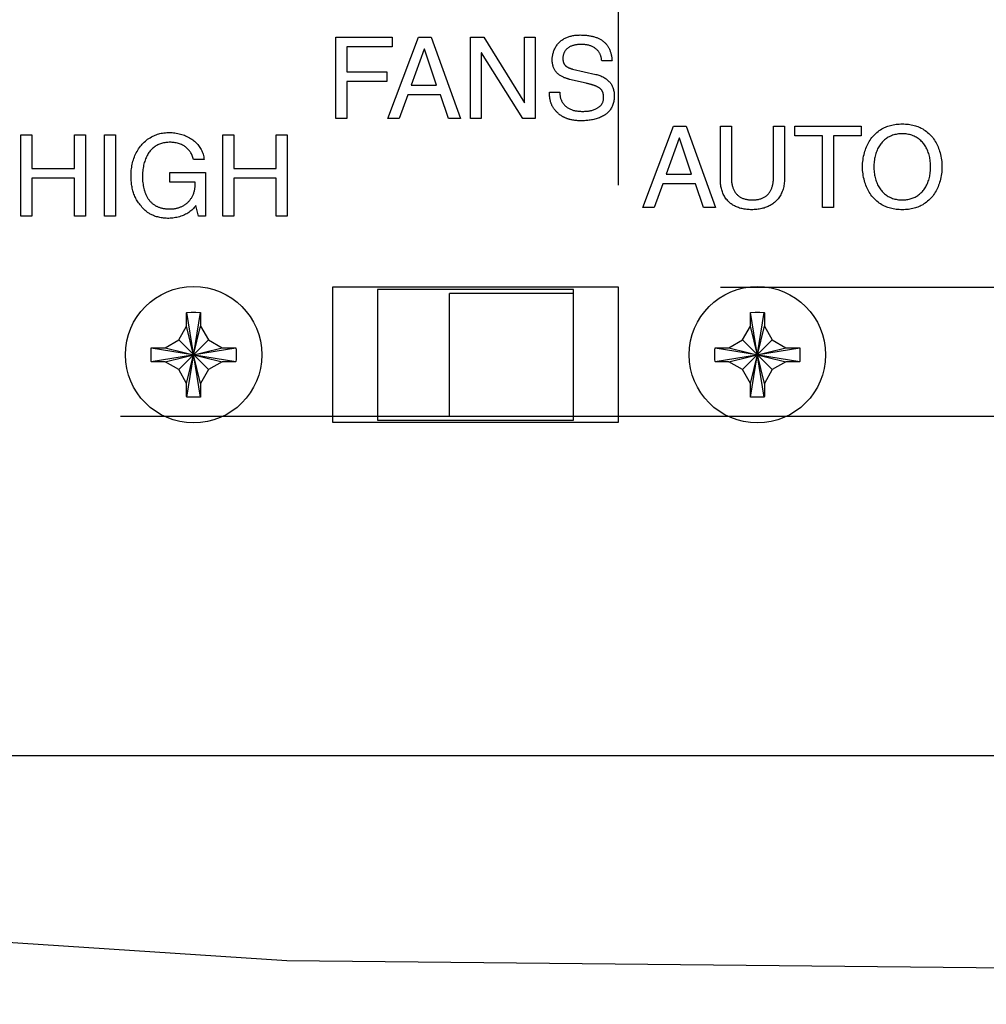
# Model space of a CAD drawing. Header units: inches. Extents: x 0 to 34, y 0 to 22.
# Tile 44 of 72: x 26.76 to 27.351, y 6.893 to 7.495. Entities that reach past the tile are written whole.
import ezdxf

# ---------------------------------------------------------------- set-up
doc = ezdxf.new("R2010")
doc.units = ezdxf.units.IN
doc.header["$LTSCALE"] = 1.87
doc.header["$MEASUREMENT"] = 0
doc.layers.get('0').update_dxf_attribs({"linetype": 'CONTINUOUS'})
doc.layers.add('03___PRT_ALL_CURVES', color=7, linetype='CONTINUOUS')
doc.layers.add('DIMENSIONS', color=7, linetype='CONTINUOUS')
doc.styles.get("Standard").update_dxf_attribs({"font": 'txt', "width": 0.8})
doc.dimstyles.new('DIMSTYLE_4', dxfattribs={"dimtxt": 0.125, "dimasz": 0.18, "dimexe": 0.18, "dimexo": 0.0625, "dimgap": 0.09, "dimtad": 0, "dimtih": 1, "dimtoh": 1, "dimlfac": 2, "dimzin": 4, "dimdsep": 46, "dimtxsty": 'STANDARD', "dimblk": '_FILLED', "dimblk1": '_FILLED', "dimblk2": '_FILLED', "dimcen": 0.09, "dimadec": 0, "dimazin": 0, "dimtp": 0.01, "dimtm": 0.01, "dimtfac": 1, "dimtofl": 0, "dimtmove": 0, "dimatfit": 3, "dimldrblk": '_FILLED', "dimfxl": 1, "dimtolj": 1, "dimtzin": 4, "dimarcsym": 0})

# ---------------------------------------------------------------- blocks, each defined once
blk = doc.blocks.new('_FILLED')
at = {"color": 0, "linetype": 'BYBLOCK'}
blk.add_solid([(0, 0), (-1, 0.1736), (-1, -0.1736)], dxfattribs=at)
blk = doc.blocks.new('*D29')
at = {"layer": 'DIMENSIONS', "color": 2, "linetype": 'CONTINUOUS'}
for p, q in [((31.30108, 7.80504), (31.30108, 8.16504)), ((29.06358, 7.80504), (31.42608, 7.80504)), ((26.82155, 7.25268), (29.67608, 7.25268)), ((29.92608, 7.25268), (30.42608, 7.25268)), ((30.67608, 7.25268), (31.42608, 7.25268)), ((31.30108, 7.25268), (31.30108, 6.89268))]:
    blk.add_line(p, q, dxfattribs=at)
at = {"layer": 'DIMENSIONS', "color": 2, "linetype": 'CONTINUOUS', "xscale": 0.18, "yscale": 0.18, "zscale": 0.18}
for p, rotation in [((31.30108, 7.80504), 270), ((31.30108, 7.25268), 90)]:
    blk.add_blockref('_FILLED', p, dxfattribs=dict(at, rotation=rotation))
at = {"layer": 'DIMENSIONS', "color": 2, "linetype": 'CONTINUOUS', "width": 0.8}
for s, p in [('1.10', (31.00108, 7.59213)), ('[', (31.00108, 7.40463)), (']', (31.50108, 7.40463)), ('28.1', (31.10108, 7.40463))]:
    blk.add_text(s, height=0.125, dxfattribs=at).set_placement(p)
blk = doc.blocks.new('*D33')
at = {"layer": 'DIMENSIONS', "color": 2, "linetype": 'CONTINUOUS'}
for p, q in [((27.12623, 7.39393), (27.12623, 9.43004)), ((29.05108, 7.81181), (29.05108, 9.43004)), ((27.12623, 9.30504), (26.76623, 9.30504)), ((29.05108, 9.30504), (29.41108, 9.30504))]:
    blk.add_line(p, q, dxfattribs=at)
at = {"layer": 'DIMENSIONS', "color": 2, "linetype": 'CONTINUOUS', "xscale": 0.18, "yscale": 0.18, "zscale": 0.18}
blk.add_blockref('_FILLED', (27.12623, 9.30504), dxfattribs=at)
at = {"layer": 'DIMENSIONS', "color": 2, "linetype": 'CONTINUOUS', "xscale": 0.18, "yscale": 0.18, "zscale": 0.18, "rotation": 180}
blk.add_blockref('_FILLED', (29.05108, 9.30504), dxfattribs=at)
at = {"layer": 'DIMENSIONS', "color": 2, "linetype": 'CONTINUOUS', "width": 0.8}
for s, p in [('[', (28.02559, 9.24254)), (']', (28.52559, 9.24254)), ('3.85', (27.50059, 9.24254)), ('97.8', (28.12559, 9.24254))]:
    blk.add_text(s, height=0.125, dxfattribs=at).set_placement(p)
blk = doc.blocks.new('*D34')
at = {"layer": 'DIMENSIONS', "color": 2, "linetype": 'CONTINUOUS'}
for p, q in [((29.80108, 7.80504), (29.80108, 8.16504)), ((29.06358, 7.80504), (29.92608, 7.80504)), ((27.18873, 7.33143), (29.92608, 7.33143)), ((29.80108, 7.33143), (29.80108, 6.97143))]:
    blk.add_line(p, q, dxfattribs=at)
at = {"layer": 'DIMENSIONS', "color": 2, "linetype": 'CONTINUOUS', "xscale": 0.18, "yscale": 0.18, "zscale": 0.18}
for p, rotation in [((29.80108, 7.80504), 270), ((29.80108, 7.33143), 90)]:
    blk.add_blockref('_FILLED', p, dxfattribs=dict(at, rotation=rotation))
at = {"layer": 'DIMENSIONS', "color": 2, "linetype": 'CONTINUOUS', "width": 0.8}
for s, p in [('.95', (29.50108, 7.61775)), ('[', (29.50108, 7.43025)), (']', (30.00108, 7.43025)), ('24.1', (29.60108, 7.43025))]:
    blk.add_text(s, height=0.125, dxfattribs=at).set_placement(p)

msp = doc.modelspace()

# ---------------------------------------------------------------- linework, layer by layer
at = {"color": 3, "linetype": 'CONTINUOUS'}
for p, q in [((26.95123, 7.33143), (26.95123, 7.24893)), ((27.12623, 7.33143), (26.95123, 7.33143)), ((27.12623, 7.24893), (27.12623, 7.33143)), ((26.95123, 7.24893), (27.12623, 7.24893)), ((28.43506, 7.04468), (25.96173, 7.04468))]:
    msp.add_line(p, q, dxfattribs=at)
at = {"color": 7, "linetype": 'CONTINUOUS'}
for p, q in [((26.97873, 7.33018), (26.97873, 7.25018)), ((27.09873, 7.33018), (26.97873, 7.33018)), ((27.02273, 7.25268), (27.02273, 7.32768)), ((27.09873, 7.32768), (27.02273, 7.32768)), ((27.09873, 7.25018), (27.09873, 7.33018)), ((26.86198, 7.31584), (26.862, 7.3161)), ((26.86198, 7.30768), (26.86198, 7.31584)), ((26.862, 7.26427), (26.87047, 7.3161)), ((26.87047, 7.26427), (26.862, 7.3161)), ((26.87047, 7.3161), (26.87048, 7.31584)), ((26.87048, 7.31584), (26.87048, 7.30768)), ((27.20698, 7.31584), (27.207, 7.3161)), ((27.20698, 7.30768), (27.20698, 7.31584)), ((27.207, 7.26427), (27.21547, 7.3161)), ((27.21547, 7.26427), (27.207, 7.3161)), ((27.21547, 7.3161), (27.21548, 7.31584)), ((27.21548, 7.31584), (27.21548, 7.30768)), ((26.85713, 7.29928), (26.86198, 7.30768)), ((26.87048, 7.27268), (26.86198, 7.30768)), ((26.86198, 7.27268), (26.87048, 7.30768)), ((26.87048, 7.30768), (26.87533, 7.29928)), ((27.20213, 7.29928), (27.20698, 7.30768)), ((27.20698, 7.27268), (27.21548, 7.30768)), ((27.21548, 7.27268), (27.20698, 7.30768)), ((27.21548, 7.30768), (27.22033, 7.29928)), ((26.84873, 7.29443), (26.85713, 7.29928)), ((26.85713, 7.29928), (26.87533, 7.28109)), ((26.85713, 7.28109), (26.87533, 7.29928)), ((26.87533, 7.29928), (26.88373, 7.29443)), ((27.19373, 7.29443), (27.20213, 7.29928)), ((27.20213, 7.29928), (27.22033, 7.28109)), ((27.20213, 7.28109), (27.22033, 7.29928)), ((27.22033, 7.29928), (27.22873, 7.29443)), ((26.84032, 7.29442), (26.84058, 7.29443)), ((26.84032, 7.29442), (26.89215, 7.28595)), ((26.84032, 7.28595), (26.89215, 7.29442)), ((26.84058, 7.29443), (26.84873, 7.29443)), ((26.84873, 7.29443), (26.88373, 7.28593)), ((26.84873, 7.28593), (26.88373, 7.29443)), ((26.88373, 7.29443), (26.89188, 7.29443)), ((26.89188, 7.29443), (26.89215, 7.29442)), ((27.18532, 7.29442), (27.18558, 7.29443)), ((27.18532, 7.28595), (27.23715, 7.29442)), ((27.18532, 7.29442), (27.23715, 7.28595)), ((27.18558, 7.29443), (27.19373, 7.29443)), ((27.19373, 7.29443), (27.22873, 7.28593)), ((27.19373, 7.28593), (27.22873, 7.29443)), ((27.22873, 7.29443), (27.23688, 7.29443)), ((27.23688, 7.29443), (27.23715, 7.29442)), ((26.84058, 7.28593), (26.84032, 7.28595)), ((26.84873, 7.28593), (26.84058, 7.28593)), ((26.85713, 7.28109), (26.84873, 7.28593)), ((26.88373, 7.28593), (26.87533, 7.28109)), ((26.89188, 7.28593), (26.88373, 7.28593)), ((26.89215, 7.28595), (26.89188, 7.28593)), ((27.18558, 7.28593), (27.18532, 7.28595)), ((27.19373, 7.28593), (27.18558, 7.28593)), ((27.20213, 7.28109), (27.19373, 7.28593)), ((27.22873, 7.28593), (27.22033, 7.28109)), ((27.23688, 7.28593), (27.22873, 7.28593)), ((27.23715, 7.28595), (27.23688, 7.28593)), ((26.86198, 7.27268), (26.85713, 7.28109)), ((26.87533, 7.28109), (26.87048, 7.27268)), ((27.20698, 7.27268), (27.20213, 7.28109)), ((27.22033, 7.28109), (27.21548, 7.27268)), ((26.86198, 7.26453), (26.86198, 7.27268)), ((26.87048, 7.27268), (26.87048, 7.26453)), ((27.20698, 7.26453), (27.20698, 7.27268)), ((27.21548, 7.27268), (27.21548, 7.26453)), ((26.862, 7.26427), (26.86198, 7.26453)), ((26.87048, 7.26453), (26.87047, 7.26427)), ((27.207, 7.26427), (27.20698, 7.26453)), ((27.21548, 7.26453), (27.21547, 7.26427)), ((26.97873, 7.25018), (27.09873, 7.25018)), ((27.02273, 7.25268), (27.09873, 7.25268)), ((26.35383, 6.95685), (26.92324, 6.91959)), ((26.92324, 6.91959), (27.46058, 6.91389))]:
    msp.add_line(p, q, dxfattribs=at)
for points in [[(26.862, 7.3161), (26.86482, 7.31618), (26.86765, 7.31618), (26.87047, 7.3161)], [(27.207, 7.3161), (27.20982, 7.31618), (27.21265, 7.31618), (27.21547, 7.3161)], [(26.84023, 7.29018), (26.84024, 7.2916), (26.84027, 7.29302), (26.84032, 7.29442)], [(26.89215, 7.29442), (26.89219, 7.29302), (26.89222, 7.2916), (26.89223, 7.29018)], [(27.18523, 7.29018), (27.18524, 7.2916), (27.18527, 7.29302), (27.18532, 7.29442)], [(27.23715, 7.29442), (27.23719, 7.29302), (27.23722, 7.2916), (27.23723, 7.29018)], [(26.84032, 7.28595), (26.84027, 7.28735), (26.84024, 7.28877), (26.84023, 7.29018)], [(26.89223, 7.29018), (26.89222, 7.28877), (26.89219, 7.28735), (26.89215, 7.28595)], [(27.18532, 7.28595), (27.18527, 7.28735), (27.18524, 7.28877), (27.18523, 7.29018)], [(27.23723, 7.29018), (27.23722, 7.28877), (27.23719, 7.28735), (27.23715, 7.28595)], [(26.87047, 7.26427), (26.86765, 7.26419), (26.86482, 7.26419), (26.862, 7.26427)], [(27.21547, 7.26427), (27.21265, 7.26419), (27.20982, 7.26419), (27.207, 7.26427)]]:
    msp.add_lwpolyline(points, dxfattribs=at)
for centre in [(26.86623, 7.29018), (27.21123, 7.29018)]:
    msp.add_circle(centre, 0.04175, dxfattribs=at)
at = {"layer": '03___PRT_ALL_CURVES', "color": 40, "linetype": 'CONTINUOUS'}
for p, q in [((26.95325, 7.43467), (26.95325, 7.48453)), ((26.95325, 7.48453), (26.98776, 7.48453)), ((26.98513, 7.43467), (27.00387, 7.48453)), ((26.98776, 7.48453), (26.98776, 7.47855)), ((27.00387, 7.48453), (27.01151, 7.48453)), ((27.01151, 7.48453), (27.02957, 7.43467)), ((27.03574, 7.43467), (27.03574, 7.48453)), ((27.03574, 7.48453), (27.04373, 7.48453)), ((27.04373, 7.48453), (27.06866, 7.44425)), ((27.06881, 7.44425), (27.06881, 7.48453)), ((27.06881, 7.48453), (27.07533, 7.48453)), ((27.07533, 7.48453), (27.07533, 7.43467)), ((26.95999, 7.47855), (26.95999, 7.46328)), ((26.98776, 7.47855), (26.95999, 7.47855)), ((27.00734, 7.4771), (26.99936, 7.45515)), ((27.00749, 7.4771), (27.00734, 7.4771)), ((27.01484, 7.45515), (27.00749, 7.4771)), ((27.04228, 7.47494), (27.04228, 7.43467)), ((27.04241, 7.47494), (27.04228, 7.47494)), ((27.06776, 7.43467), (27.04241, 7.47494)), ((27.12227, 7.46994), (27.11595, 7.46994)), ((26.95999, 7.46328), (26.98443, 7.46328)), ((26.98443, 7.46328), (26.98443, 7.4573)), ((27.09811, 7.46501), (27.11234, 7.46175)), ((26.95999, 7.4573), (26.95999, 7.43467)), ((26.98443, 7.4573), (26.95999, 7.4573)), ((26.99936, 7.45515), (27.01484, 7.45515)), ((27.10651, 7.45633), (27.09631, 7.45869)), ((26.99728, 7.44918), (26.99207, 7.43467)), ((27.01728, 7.44918), (26.99728, 7.44918)), ((27.02221, 7.43467), (27.01728, 7.44918)), ((27.08401, 7.45077), (27.09033, 7.45077)), ((27.06866, 7.44425), (27.06881, 7.44425)), ((26.95999, 7.43467), (26.95325, 7.43467)), ((26.99207, 7.43467), (26.98513, 7.43467)), ((27.02957, 7.43467), (27.02221, 7.43467)), ((27.04228, 7.43467), (27.03574, 7.43467)), ((27.07533, 7.43467), (27.06776, 7.43467)), ((27.14121, 7.38024), (27.15996, 7.4301)), ((27.15996, 7.4301), (27.16759, 7.4301)), ((27.16759, 7.4301), (27.18565, 7.38024)), ((27.18857, 7.39683), (27.18857, 7.4301)), ((27.18857, 7.4301), (27.1953, 7.4301)), ((27.1953, 7.4301), (27.1953, 7.39871)), ((27.22107, 7.39857), (27.22107, 7.4301)), ((27.22107, 7.4301), (27.2278, 7.4301)), ((27.2278, 7.4301), (27.2278, 7.39774)), ((27.23419, 7.42412), (27.23419, 7.4301)), ((27.23419, 7.4301), (27.27468, 7.4301)), ((27.27468, 7.4301), (27.27468, 7.42412)), ((26.76056, 7.37497), (26.76056, 7.42483)), ((26.76056, 7.42483), (26.7673, 7.42483)), ((26.7673, 7.42483), (26.7673, 7.40421)), ((26.79334, 7.40421), (26.79334, 7.42483)), ((26.79334, 7.42483), (26.80007, 7.42483)), ((26.80007, 7.42483), (26.80007, 7.37497)), ((26.81167, 7.37497), (26.81167, 7.42483)), ((26.81167, 7.42483), (26.81841, 7.42483)), ((26.81841, 7.42483), (26.81841, 7.37497)), ((26.88403, 7.37497), (26.88403, 7.42483)), ((26.88403, 7.42483), (26.89077, 7.42483)), ((26.89077, 7.42483), (26.89077, 7.40421)), ((26.91681, 7.40421), (26.91681, 7.42483)), ((26.91681, 7.42483), (26.92355, 7.42483)), ((26.92355, 7.42483), (26.92355, 7.37497)), ((27.25106, 7.42412), (27.23419, 7.42412)), ((27.25106, 7.38024), (27.25106, 7.42412)), ((27.2578, 7.42412), (27.2578, 7.38024)), ((27.27468, 7.42412), (27.2578, 7.42412)), ((27.16343, 7.42267), (27.15544, 7.40072)), ((27.16357, 7.42267), (27.16343, 7.42267)), ((27.17093, 7.40072), (27.16357, 7.42267)), ((26.87271, 7.40969), (26.86619, 7.40969)), ((26.7673, 7.40421), (26.79334, 7.40421)), ((26.85167, 7.39587), (26.85167, 7.40164)), ((26.85167, 7.40164), (26.87355, 7.40164)), ((26.87355, 7.40164), (26.87355, 7.37497)), ((26.89077, 7.40421), (26.91681, 7.40421)), ((27.15544, 7.40072), (27.17093, 7.40072)), ((26.7673, 7.39823), (26.7673, 7.37497)), ((26.79334, 7.39823), (26.7673, 7.39823)), ((26.79334, 7.37497), (26.79334, 7.39823)), ((26.86723, 7.39587), (26.85167, 7.39587)), ((26.89077, 7.39823), (26.89077, 7.37497)), ((26.91681, 7.39823), (26.89077, 7.39823)), ((26.91681, 7.37497), (26.91681, 7.39823)), ((27.15336, 7.39475), (27.14815, 7.38024)), ((27.17336, 7.39475), (27.15336, 7.39475)), ((27.17829, 7.38024), (27.17336, 7.39475)), ((26.86917, 7.37497), (26.86757, 7.38143)), ((26.7673, 7.37497), (26.76056, 7.37497)), ((26.80007, 7.37497), (26.79334, 7.37497)), ((26.81841, 7.37497), (26.81167, 7.37497)), ((26.87355, 7.37497), (26.86917, 7.37497)), ((26.89077, 7.37497), (26.88403, 7.37497)), ((26.92355, 7.37497), (26.91681, 7.37497)), ((27.14815, 7.38024), (27.14121, 7.38024)), ((27.18565, 7.38024), (27.17829, 7.38024)), ((27.2578, 7.38024), (27.25106, 7.38024))]:
    msp.add_line(p, q, dxfattribs=at)
for points in [[(27.09631, 7.45869), (27.09602, 7.45876), (27.09572, 7.45884), (27.09541, 7.45892), (27.09508, 7.45901), (27.09474, 7.45912), (27.09438, 7.45923), (27.09395, 7.45938), (27.0935, 7.45955), (27.09304, 7.45973), (27.09257, 7.45994), (27.0921, 7.46016), (27.09171, 7.46036), (27.09131, 7.46057), (27.09092, 7.4608), (27.09053, 7.46105), (27.09014, 7.46131), (27.08977, 7.46159), (27.08946, 7.46183), (27.08916, 7.46209), (27.08887, 7.46235), (27.08859, 7.46263), (27.08831, 7.46293), (27.08804, 7.46324), (27.08779, 7.46356), (27.08754, 7.46391), (27.08731, 7.46427), (27.08709, 7.46464), (27.08688, 7.46504), (27.08669, 7.46546), (27.08651, 7.46589), (27.08635, 7.46634), (27.0862, 7.46681), (27.08607, 7.46729), (27.08596, 7.46778), (27.08586, 7.46829), (27.08579, 7.46881), (27.08573, 7.46934), (27.08569, 7.46988), (27.08568, 7.47043), (27.08568, 7.47095), (27.0857, 7.47147), (27.08574, 7.472), (27.0858, 7.47253), (27.08588, 7.47307), (27.08597, 7.4736), (27.08609, 7.47414), (27.08622, 7.47467), (27.08637, 7.4752), (27.08654, 7.47573), (27.08674, 7.47625), (27.08695, 7.47677), (27.08718, 7.47729), (27.08742, 7.47779), (27.08769, 7.47829), (27.08798, 7.47878), (27.08829, 7.47926), (27.08862, 7.47973), (27.08897, 7.48018), (27.08933, 7.48063), (27.08972, 7.48105), (27.09008, 7.48142), (27.09045, 7.48177), (27.09084, 7.48211), (27.09124, 7.48243), (27.09166, 7.48275), (27.0921, 7.48305), (27.09255, 7.48333), (27.09302, 7.48361), (27.0935, 7.48387), (27.094, 7.48411), (27.09452, 7.48434), (27.09505, 7.48456), (27.09556, 7.48474), (27.09609, 7.48491), (27.09662, 7.48507), (27.09718, 7.48521), (27.09774, 7.48534), (27.09833, 7.48546), (27.09892, 7.48556), (27.09954, 7.48565), (27.10016, 7.48572), (27.10081, 7.48577), (27.10147, 7.48581), (27.10214, 7.48584), (27.10283, 7.48585)], [(27.10283, 7.48585), (27.10352, 7.48584), (27.10419, 7.48582), (27.10485, 7.4858), (27.10549, 7.48576), (27.10611, 7.48571), (27.10672, 7.48565), (27.10731, 7.48559), (27.10789, 7.48551), (27.10845, 7.48542), (27.109, 7.48533), (27.10953, 7.48522), (27.11005, 7.48511), (27.11055, 7.48499), (27.11104, 7.48486), (27.11152, 7.48472), (27.11201, 7.48456), (27.11249, 7.4844), (27.11295, 7.48422), (27.1134, 7.48404), (27.11384, 7.48385), (27.11426, 7.48365), (27.11466, 7.48345), (27.11505, 7.48324), (27.11543, 7.48302), (27.1158, 7.48279), (27.11615, 7.48256), (27.11648, 7.48232), (27.11681, 7.48208), (27.11712, 7.48183), (27.11747, 7.48153), (27.1178, 7.48123), (27.11812, 7.48092), (27.11842, 7.4806), (27.11871, 7.48028), (27.11898, 7.47995), (27.11924, 7.47962), (27.11948, 7.47929), (27.11971, 7.47895), (27.11993, 7.4786), (27.12014, 7.47826), (27.12033, 7.47791), (27.12054, 7.47749), (27.12074, 7.47707), (27.12092, 7.47665), (27.12109, 7.47622), (27.12124, 7.4758), (27.12138, 7.47537), (27.12151, 7.47495), (27.12162, 7.47453), (27.12173, 7.47412), (27.12182, 7.4737), (27.12192, 7.47319), (27.122, 7.47269), (27.12207, 7.4722), (27.12213, 7.47172), (27.12218, 7.47125), (27.12222, 7.4708), (27.12225, 7.47036), (27.12227, 7.46994)], [(27.11595, 7.46994), (27.11592, 7.47038), (27.11588, 7.47081), (27.11583, 7.47123), (27.11576, 7.47163), (27.11568, 7.47202), (27.11559, 7.47241), (27.11549, 7.47278), (27.11537, 7.47314), (27.11524, 7.47349), (27.11511, 7.47383), (27.11496, 7.47415), (27.1148, 7.47447), (27.11463, 7.47478), (27.11442, 7.47513), (27.1142, 7.47547), (27.11397, 7.47579), (27.11372, 7.4761), (27.11347, 7.4764), (27.1132, 7.47668), (27.11293, 7.47695), (27.11264, 7.47721), (27.11235, 7.47745), (27.11206, 7.47768), (27.11175, 7.4779), (27.11137, 7.47815), (27.11098, 7.47839), (27.11059, 7.47861), (27.11018, 7.47881), (27.10977, 7.47899), (27.10934, 7.47916), (27.10891, 7.47931), (27.10847, 7.47945), (27.10802, 7.47957), (27.10756, 7.47968), (27.10709, 7.47977), (27.10662, 7.47986), (27.10614, 7.47992), (27.10564, 7.47998), (27.10514, 7.48002), (27.10464, 7.48005), (27.10412, 7.48007), (27.1036, 7.48008), (27.10319, 7.48008), (27.10279, 7.48007), (27.10238, 7.48006), (27.10197, 7.48004), (27.10156, 7.48001), (27.10114, 7.47997), (27.10073, 7.47992), (27.10031, 7.47986), (27.0999, 7.47979), (27.09949, 7.4797), (27.09908, 7.47961), (27.09867, 7.4795), (27.09826, 7.47938), (27.09786, 7.47924), (27.09746, 7.47909), (27.09707, 7.47893), (27.09669, 7.47874), (27.09631, 7.47855), (27.09603, 7.47838), (27.09576, 7.47821), (27.09549, 7.47803), (27.09522, 7.47784), (27.09497, 7.47764), (27.09472, 7.47743), (27.09448, 7.4772), (27.09424, 7.47696), (27.09402, 7.47671), (27.09381, 7.47645), (27.0936, 7.47618), (27.09341, 7.47589), (27.09326, 7.47563), (27.09311, 7.47537), (27.09297, 7.47509), (27.09285, 7.4748), (27.09273, 7.47451), (27.09262, 7.4742), (27.09253, 7.47388), (27.09244, 7.47355), (27.09237, 7.47321), (27.09231, 7.47286), (27.09226, 7.47249), (27.09223, 7.47212), (27.09221, 7.47173), (27.0922, 7.47133)], [(27.0922, 7.47133), (27.0922, 7.47112), (27.09221, 7.47092), (27.09222, 7.47072), (27.09224, 7.47052), (27.09226, 7.47033), (27.09229, 7.47014), (27.09232, 7.46996), (27.09235, 7.46978), (27.09239, 7.46961), (27.09244, 7.46944), (27.09248, 7.46927), (27.09254, 7.46911), (27.09259, 7.46896), (27.09265, 7.4688), (27.09272, 7.46865), (27.09278, 7.46851), (27.09285, 7.46837), (27.09293, 7.46823), (27.093, 7.4681), (27.09309, 7.46796), (27.09317, 7.46784), (27.09326, 7.46771), (27.09335, 7.46759), (27.09344, 7.46748), (27.09354, 7.46736), (27.09364, 7.46725), (27.09374, 7.46715), (27.09384, 7.46704), (27.09395, 7.46694), (27.09406, 7.46684), (27.09421, 7.46672), (27.09436, 7.4666), (27.09452, 7.46649), (27.09467, 7.46638), (27.09484, 7.46628), (27.095, 7.46618), (27.09517, 7.46608), (27.09534, 7.46599), (27.09551, 7.4659), (27.09569, 7.46582), (27.09587, 7.46574), (27.09605, 7.46566), (27.09623, 7.46559), (27.09641, 7.46552), (27.0966, 7.46545), (27.09678, 7.46539), (27.09697, 7.46533), (27.09716, 7.46527), (27.09735, 7.46521), (27.09754, 7.46516), (27.09773, 7.46511), (27.09792, 7.46506), (27.09811, 7.46501)], [(27.11234, 7.46175), (27.11298, 7.46159), (27.11361, 7.46141), (27.11423, 7.46121), (27.11483, 7.461), (27.11542, 7.46077), (27.116, 7.46053), (27.11656, 7.46026), (27.11711, 7.45998), (27.11764, 7.45968), (27.11815, 7.45936), (27.11864, 7.45902), (27.11912, 7.45866), (27.11957, 7.45829), (27.12001, 7.45789), (27.12042, 7.45748), (27.12075, 7.45712), (27.12107, 7.45674), (27.12137, 7.45635), (27.12165, 7.45594), (27.12191, 7.45552), (27.12216, 7.45508), (27.12239, 7.45461), (27.12261, 7.45413), (27.1228, 7.45362), (27.12298, 7.4531), (27.12314, 7.45255), (27.12327, 7.45199), (27.12339, 7.45141), (27.12349, 7.45082), (27.12356, 7.45023), (27.12362, 7.44962), (27.12365, 7.44902), (27.12366, 7.44842), (27.12365, 7.44774), (27.12361, 7.44708), (27.12354, 7.44642), (27.12344, 7.44577), (27.12332, 7.44513), (27.12317, 7.4445), (27.123, 7.44389), (27.12281, 7.44329), (27.12259, 7.44271), (27.12235, 7.44214), (27.12209, 7.4416), (27.12181, 7.44108), (27.12152, 7.44058), (27.1212, 7.44011), (27.12086, 7.43965), (27.12051, 7.43922), (27.12014, 7.43881), (27.11975, 7.43842), (27.11934, 7.43805), (27.11893, 7.4377), (27.11849, 7.43736), (27.11804, 7.43704), (27.11758, 7.43674), (27.11711, 7.43645), (27.11649, 7.43611), (27.11586, 7.4358), (27.11521, 7.4355), (27.11455, 7.43523), (27.11387, 7.43498), (27.11318, 7.43474), (27.11249, 7.43453), (27.11179, 7.43434), (27.11108, 7.43417), (27.11037, 7.43402), (27.10966, 7.43388), (27.10895, 7.43376), (27.10824, 7.43366), (27.10754, 7.43357), (27.10684, 7.4335), (27.10615, 7.43344), (27.10547, 7.43339), (27.10481, 7.43336), (27.10415, 7.43335), (27.10342, 7.43334), (27.10271, 7.43335), (27.10202, 7.43337), (27.10135, 7.43341), (27.1007, 7.43346), (27.10007, 7.43353), (27.09946, 7.4336), (27.09887, 7.43369), (27.0983, 7.43378), (27.09774, 7.43389), (27.09721, 7.434), (27.09669, 7.43412)], [(27.11714, 7.44751), (27.11714, 7.44782), (27.11713, 7.44811), (27.11711, 7.4484), (27.11709, 7.44868), (27.11707, 7.44895), (27.11703, 7.44921), (27.11699, 7.44947), (27.11695, 7.44972), (27.11689, 7.44996), (27.11683, 7.4502), (27.11677, 7.45043), (27.11669, 7.45065), (27.11661, 7.45087), (27.11652, 7.45108), (27.11642, 7.45129), (27.11632, 7.45149), (27.1162, 7.45168), (27.11608, 7.45187), (27.11595, 7.45206), (27.11581, 7.45224), (27.11567, 7.45241), (27.11551, 7.45258), (27.11535, 7.45275), (27.11517, 7.45291), (27.11499, 7.45307), (27.1148, 7.45322), (27.1146, 7.45337), (27.11439, 7.45352), (27.11417, 7.45366), (27.11393, 7.4538), (27.11369, 7.45394), (27.11344, 7.45408), (27.11318, 7.45421), (27.11291, 7.45434), (27.11265, 7.45445), (27.11239, 7.45456), (27.11212, 7.45468), (27.11184, 7.45478), (27.11156, 7.45489), (27.11126, 7.455), (27.11095, 7.4551), (27.11063, 7.45521), (27.11031, 7.45531), (27.10997, 7.45542), (27.10963, 7.45552), (27.10928, 7.45562), (27.10891, 7.45572), (27.10854, 7.45582), (27.10815, 7.45593), (27.10776, 7.45603), (27.10735, 7.45613), (27.10694, 7.45623), (27.10651, 7.45633)], [(27.09669, 7.43412), (27.09632, 7.43422), (27.09595, 7.43432), (27.0956, 7.43442), (27.09525, 7.43453), (27.09492, 7.43464), (27.0946, 7.43475), (27.09429, 7.43487), (27.09398, 7.43499), (27.09365, 7.43512), (27.09333, 7.43526), (27.09303, 7.4354), (27.09273, 7.43555), (27.09245, 7.43569), (27.09217, 7.43584), (27.09191, 7.43599), (27.09162, 7.43616), (27.09134, 7.43634), (27.09107, 7.43651), (27.09081, 7.43669), (27.09057, 7.43687), (27.09033, 7.43705), (27.09006, 7.43727), (27.0898, 7.43749), (27.08955, 7.4377), (27.08931, 7.43792), (27.08908, 7.43814), (27.08877, 7.43844), (27.08846, 7.43875), (27.08817, 7.43905), (27.08789, 7.43935), (27.08763, 7.43965), (27.08738, 7.43995), (27.08713, 7.44025), (27.08691, 7.44054), (27.08669, 7.44084), (27.08648, 7.44114), (27.08626, 7.44147), (27.08606, 7.44179), (27.08587, 7.44213), (27.08569, 7.44246), (27.08552, 7.44279), (27.08536, 7.44312), (27.08522, 7.44346), (27.08508, 7.4438), (27.08496, 7.44414), (27.08481, 7.44459), (27.08468, 7.44504), (27.08456, 7.44549), (27.08445, 7.44595), (27.08436, 7.44642), (27.08428, 7.44689), (27.08421, 7.44736), (27.08415, 7.44784), (27.08411, 7.44832), (27.08407, 7.4488), (27.08404, 7.44929), (27.08402, 7.44978), (27.08401, 7.45028), (27.08401, 7.45077)], [(27.09033, 7.45077), (27.09034, 7.45026), (27.09036, 7.44976), (27.09041, 7.44928), (27.09046, 7.4488), (27.09054, 7.44834), (27.09062, 7.4479), (27.09073, 7.44747), (27.09084, 7.44705), (27.09097, 7.44664), (27.09112, 7.44625), (27.09127, 7.44587), (27.09144, 7.4455), (27.09162, 7.44514), (27.09185, 7.44474), (27.09209, 7.44435), (27.09234, 7.44397), (27.09261, 7.44362), (27.09289, 7.44328), (27.09319, 7.44295), (27.09349, 7.44264), (27.09381, 7.44235), (27.09413, 7.44207), (27.09447, 7.44181), (27.09481, 7.44156), (27.09521, 7.44129), (27.09563, 7.44103), (27.09605, 7.4408), (27.09649, 7.44058), (27.09693, 7.44038), (27.09738, 7.4402), (27.09784, 7.44003), (27.09832, 7.43988), (27.0988, 7.43974), (27.09929, 7.43962), (27.09978, 7.43951), (27.10029, 7.43942), (27.10081, 7.43934), (27.10133, 7.43927), (27.10186, 7.43921), (27.1024, 7.43917), (27.10295, 7.43914), (27.10351, 7.43912), (27.10408, 7.43911), (27.1046, 7.43911), (27.10512, 7.43912), (27.10565, 7.43914), (27.10618, 7.43917), (27.10671, 7.43921), (27.10725, 7.43926), (27.10778, 7.43933), (27.10832, 7.43941), (27.10885, 7.4395), (27.10938, 7.43961), (27.1099, 7.43973), (27.11042, 7.43988), (27.11094, 7.44004), (27.11144, 7.44021), (27.11194, 7.44041), (27.11243, 7.44063), (27.11278, 7.4408), (27.11312, 7.44098), (27.11346, 7.44118), (27.11378, 7.44138), (27.1141, 7.4416), (27.11441, 7.44183), (27.1147, 7.44207), (27.11498, 7.44233), (27.11525, 7.4426), (27.11551, 7.44288), (27.11575, 7.44318), (27.11594, 7.44345), (27.11612, 7.44372), (27.11629, 7.44401), (27.11644, 7.44431), (27.11658, 7.44461), (27.11671, 7.44493), (27.11682, 7.44527), (27.11691, 7.44561), (27.11699, 7.44597), (27.11706, 7.44633), (27.1171, 7.44671), (27.11713, 7.44711), (27.11714, 7.44751)], [(27.29988, 7.37892), (27.29894, 7.37893), (27.298, 7.37897), (27.29706, 7.37905), (27.29614, 7.37914), (27.29524, 7.37927), (27.29435, 7.37942), (27.2935, 7.3796), (27.29267, 7.3798), (27.29187, 7.38003), (27.29109, 7.38028), (27.29034, 7.38055), (27.28962, 7.38084), (27.28892, 7.38116), (27.28824, 7.38149), (27.2874, 7.38195), (27.28659, 7.38244), (27.28582, 7.38296), (27.28508, 7.3835), (27.28437, 7.38407), (27.28369, 7.38467), (27.28304, 7.3853), (27.28243, 7.38594), (27.28184, 7.38661), (27.28128, 7.3873), (27.28075, 7.388), (27.28021, 7.3888), (27.27969, 7.38962), (27.27922, 7.39045), (27.27877, 7.3913), (27.27836, 7.39215), (27.27798, 7.39302), (27.27763, 7.39389), (27.27731, 7.39477), (27.27702, 7.39565), (27.27676, 7.39652), (27.27647, 7.39762), (27.27623, 7.3987), (27.27602, 7.39979), (27.27586, 7.40087), (27.27574, 7.40194), (27.27565, 7.40302), (27.2756, 7.40409), (27.27558, 7.40517), (27.2756, 7.40624), (27.27565, 7.40731), (27.27574, 7.40839), (27.27586, 7.40947), (27.27602, 7.41055), (27.27623, 7.41163), (27.27647, 7.41272), (27.27676, 7.41381), (27.27702, 7.41469), (27.27731, 7.41556), (27.27763, 7.41644), (27.27798, 7.41731), (27.27836, 7.41818), (27.27877, 7.41904), (27.27922, 7.41988), (27.27969, 7.42072), (27.28021, 7.42153), (27.28075, 7.42233), (27.28128, 7.42303), (27.28184, 7.42372), (27.28243, 7.42439), (27.28304, 7.42503), (27.28369, 7.42565), (27.28437, 7.42625), (27.28508, 7.42682), (27.28582, 7.42737), (27.28659, 7.42788), (27.2874, 7.42837), (27.28824, 7.42883), (27.28892, 7.42917), (27.28962, 7.42948), (27.29034, 7.42978), (27.29109, 7.43005), (27.29187, 7.4303), (27.29267, 7.43053), (27.2935, 7.43073), (27.29435, 7.43091), (27.29524, 7.43106), (27.29614, 7.43119), (27.29706, 7.43129), (27.298, 7.43136), (27.29894, 7.4314), (27.29988, 7.43142)], [(27.29988, 7.43142), (27.30083, 7.4314), (27.30177, 7.43136), (27.30271, 7.43129), (27.30363, 7.43119), (27.30453, 7.43106), (27.30541, 7.43091), (27.30627, 7.43073), (27.3071, 7.43053), (27.3079, 7.4303), (27.30868, 7.43005), (27.30943, 7.42978), (27.31015, 7.42948), (27.31085, 7.42917), (27.31153, 7.42883), (27.31237, 7.42837), (27.31317, 7.42788), (27.31395, 7.42737), (27.31469, 7.42682), (27.3154, 7.42625), (27.31608, 7.42565), (27.31673, 7.42503), (27.31734, 7.42439), (27.31793, 7.42372), (27.31849, 7.42303), (27.31902, 7.42233), (27.31956, 7.42153), (27.32007, 7.42072), (27.32055, 7.41988), (27.321, 7.41904), (27.32141, 7.41818), (27.32179, 7.41731), (27.32214, 7.41644), (27.32246, 7.41556), (27.32275, 7.41469), (27.32301, 7.41381), (27.3233, 7.41272), (27.32354, 7.41163), (27.32374, 7.41055), (27.32391, 7.40947), (27.32403, 7.40839), (27.32412, 7.40731), (27.32417, 7.40624), (27.32419, 7.40517), (27.32417, 7.40409), (27.32412, 7.40302), (27.32403, 7.40194), (27.32391, 7.40087), (27.32374, 7.39979), (27.32354, 7.3987), (27.3233, 7.39762), (27.32301, 7.39652), (27.32275, 7.39565), (27.32246, 7.39477), (27.32214, 7.39389), (27.32179, 7.39302), (27.32141, 7.39215), (27.321, 7.3913), (27.32055, 7.39045), (27.32007, 7.38962), (27.31956, 7.3888), (27.31902, 7.388), (27.31849, 7.3873), (27.31793, 7.38661), (27.31734, 7.38594), (27.31673, 7.3853), (27.31608, 7.38467), (27.3154, 7.38407), (27.31469, 7.3835), (27.31395, 7.38296), (27.31317, 7.38244), (27.31237, 7.38195), (27.31153, 7.38149), (27.31085, 7.38116), (27.31015, 7.38084), (27.30943, 7.38055), (27.30868, 7.38028), (27.3079, 7.38003), (27.3071, 7.3798), (27.30627, 7.3796), (27.30541, 7.37942), (27.30453, 7.37927), (27.30363, 7.37914), (27.30271, 7.37905), (27.30177, 7.37897), (27.30083, 7.37893), (27.29988, 7.37892)], [(26.82799, 7.40032), (26.82801, 7.40123), (26.82805, 7.40215), (26.82812, 7.40307), (26.82821, 7.40399), (26.82833, 7.40491), (26.82848, 7.40583), (26.82866, 7.40675), (26.82887, 7.40766), (26.8291, 7.40857), (26.82937, 7.40947), (26.82967, 7.41036), (26.82999, 7.41124), (26.83035, 7.41211), (26.83073, 7.41297), (26.83115, 7.41382), (26.8316, 7.41465), (26.83208, 7.41546), (26.83259, 7.41626), (26.83313, 7.41703), (26.8337, 7.41779), (26.83426, 7.41846), (26.83483, 7.41911), (26.83544, 7.41974), (26.83607, 7.42034), (26.83673, 7.42093), (26.83741, 7.42149), (26.83812, 7.42202), (26.83885, 7.42253), (26.83961, 7.42301), (26.84039, 7.42346), (26.8412, 7.42388), (26.8419, 7.42421), (26.84262, 7.42452), (26.84335, 7.4248), (26.84411, 7.42506), (26.84487, 7.4253), (26.84566, 7.4255), (26.84646, 7.42568), (26.84728, 7.42583), (26.84811, 7.42596), (26.84896, 7.42605), (26.84983, 7.42612), (26.85071, 7.42615), (26.8516, 7.42615), (26.8524, 7.42613), (26.8532, 7.42608), (26.85402, 7.426), (26.85484, 7.4259), (26.85566, 7.42577), (26.85648, 7.42562), (26.85731, 7.42544), (26.85813, 7.42523), (26.85895, 7.425), (26.85976, 7.42474), (26.86056, 7.42445), (26.86136, 7.42413), (26.86214, 7.42378), (26.8629, 7.42341), (26.86366, 7.42301), (26.86439, 7.42258), (26.8651, 7.42211), (26.86569, 7.4217), (26.86626, 7.42126), (26.86681, 7.4208), (26.86735, 7.42032), (26.86786, 7.41982), (26.86836, 7.4193), (26.86883, 7.41875), (26.86929, 7.41818), (26.86972, 7.4176), (26.87012, 7.41699), (26.87051, 7.41635), (26.87086, 7.4157), (26.87119, 7.41503), (26.8715, 7.41433), (26.87178, 7.41361), (26.87202, 7.41287), (26.87224, 7.41211), (26.87243, 7.41132), (26.87259, 7.41052), (26.87271, 7.40969)], [(27.29988, 7.42544), (27.29912, 7.42543), (27.29836, 7.42538), (27.2976, 7.4253), (27.29685, 7.42519), (27.2961, 7.42505), (27.29537, 7.42488), (27.29465, 7.42468), (27.29395, 7.42445), (27.29327, 7.4242), (27.2926, 7.42392), (27.29196, 7.42361), (27.29134, 7.42327), (27.29074, 7.42291), (27.29017, 7.42252), (27.28961, 7.42211), (27.28908, 7.42168), (27.28856, 7.42122), (27.28807, 7.42074), (27.2876, 7.42023), (27.28714, 7.4197), (27.28671, 7.41916), (27.28629, 7.41859), (27.2859, 7.418), (27.28552, 7.41739), (27.28517, 7.41675), (27.28483, 7.4161), (27.28452, 7.41543), (27.28423, 7.41473), (27.28396, 7.41402), (27.28371, 7.41328), (27.28349, 7.41253), (27.28329, 7.41176), (27.28311, 7.41097), (27.28296, 7.41017), (27.28282, 7.40935), (27.28272, 7.40853), (27.28263, 7.40769), (27.28257, 7.40685), (27.28254, 7.40601), (27.28252, 7.40517), (27.28254, 7.40432), (27.28257, 7.40348), (27.28263, 7.40264), (27.28272, 7.4018), (27.28282, 7.40098), (27.28296, 7.40016), (27.28311, 7.39936), (27.28329, 7.39857), (27.28349, 7.3978), (27.28371, 7.39705), (27.28396, 7.39631), (27.28423, 7.3956), (27.28452, 7.3949), (27.28483, 7.39423), (27.28517, 7.39358), (27.28552, 7.39294), (27.2859, 7.39233), (27.28629, 7.39174), (27.28671, 7.39117), (27.28714, 7.39063), (27.2876, 7.3901), (27.28807, 7.38959), (27.28856, 7.38911), (27.28908, 7.38865), (27.28961, 7.38821), (27.29017, 7.3878), (27.29074, 7.38741), (27.29134, 7.38705), (27.29196, 7.38671), (27.2926, 7.38641), (27.29327, 7.38612), (27.29395, 7.38587), (27.29465, 7.38564), (27.29537, 7.38545), (27.2961, 7.38528), (27.29685, 7.38514), (27.2976, 7.38503), (27.29836, 7.38495), (27.29912, 7.3849), (27.29988, 7.38489), (27.30065, 7.3849)], [(27.30065, 7.3849), (27.30134, 7.38494), (27.30202, 7.38501), (27.3027, 7.3851), (27.30337, 7.38522), (27.30404, 7.38536), (27.30469, 7.38552), (27.30533, 7.38571), (27.30596, 7.38592), (27.30657, 7.38615), (27.30717, 7.38641), (27.30775, 7.38669), (27.30832, 7.38699), (27.30887, 7.38731), (27.3094, 7.38766), (27.30991, 7.38802), (27.31041, 7.38841), (27.31088, 7.38881), (27.31134, 7.38924), (27.31179, 7.38968), (27.31222, 7.39015), (27.31263, 7.39063), (27.31306, 7.39117), (27.31348, 7.39174), (27.31387, 7.39233), (27.31425, 7.39294), (27.3146, 7.39358), (27.31494, 7.39423), (27.31525, 7.3949), (27.31554, 7.3956), (27.31581, 7.39631), (27.31606, 7.39705), (27.31628, 7.3978), (27.31648, 7.39857), (27.31666, 7.39936), (27.31681, 7.40016), (27.31694, 7.40098), (27.31705, 7.4018), (27.31714, 7.40264), (27.3172, 7.40348), (27.31723, 7.40432), (27.31725, 7.40517), (27.31723, 7.40601), (27.3172, 7.40685), (27.31714, 7.40769), (27.31705, 7.40853), (27.31694, 7.40935), (27.31681, 7.41017), (27.31666, 7.41097), (27.31648, 7.41176), (27.31628, 7.41253), (27.31606, 7.41328), (27.31581, 7.41402), (27.31554, 7.41473), (27.31525, 7.41543), (27.31494, 7.4161), (27.3146, 7.41675), (27.31425, 7.41739), (27.31387, 7.418), (27.31348, 7.41859), (27.31306, 7.41916), (27.31263, 7.4197), (27.31217, 7.42023), (27.3117, 7.42074), (27.31121, 7.42122), (27.31069, 7.42168), (27.31016, 7.42211), (27.3096, 7.42252), (27.30903, 7.42291), (27.30843, 7.42327), (27.30781, 7.42361), (27.30717, 7.42392), (27.3065, 7.4242), (27.30582, 7.42445), (27.30512, 7.42468), (27.3044, 7.42488), (27.30367, 7.42505), (27.30292, 7.42519), (27.30217, 7.4253), (27.30141, 7.42538), (27.30065, 7.42543), (27.29988, 7.42544)], [(26.86619, 7.40969), (26.86602, 7.41033), (26.86583, 7.41094), (26.86562, 7.41153), (26.86539, 7.41209), (26.86515, 7.41263), (26.86489, 7.41315), (26.86462, 7.41364), (26.86433, 7.41411), (26.86402, 7.41456), (26.86371, 7.41499), (26.86334, 7.41544), (26.86296, 7.41586), (26.86257, 7.41626), (26.86216, 7.41664), (26.86174, 7.41699), (26.86131, 7.41732), (26.86087, 7.41763), (26.86043, 7.41792), (26.85997, 7.41819), (26.85938, 7.41851), (26.85877, 7.41879), (26.85816, 7.41905), (26.85754, 7.41927), (26.85691, 7.41947), (26.85628, 7.41964), (26.85565, 7.41979), (26.85502, 7.41991), (26.85438, 7.42001), (26.85375, 7.42008), (26.85312, 7.42014), (26.85249, 7.42017), (26.85187, 7.42018), (26.85126, 7.42018), (26.85056, 7.42015), (26.84988, 7.4201), (26.84921, 7.42002), (26.84855, 7.41993), (26.8479, 7.41981), (26.84726, 7.41966), (26.84663, 7.41949), (26.84602, 7.4193), (26.84542, 7.41908), (26.84483, 7.41884), (26.84426, 7.41857), (26.8437, 7.41827), (26.84315, 7.41795), (26.84262, 7.41761), (26.8421, 7.41723), (26.8416, 7.41683), (26.84111, 7.41641), (26.84064, 7.41596), (26.84018, 7.41548), (26.83974, 7.41497), (26.83931, 7.41443), (26.83891, 7.41387), (26.83852, 7.41328), (26.83814, 7.41267), (26.83779, 7.41203), (26.83745, 7.41137), (26.83714, 7.41068), (26.83684, 7.40997), (26.83656, 7.40924), (26.8363, 7.40849), (26.83607, 7.40772), (26.83585, 7.40692), (26.83566, 7.40611), (26.83549, 7.40528), (26.83534, 7.40444), (26.83521, 7.40357), (26.83511, 7.4027), (26.83503, 7.4018), (26.83497, 7.40089), (26.83494, 7.39997), (26.83493, 7.39908), (26.83495, 7.39819), (26.83499, 7.39728), (26.83506, 7.39638), (26.83515, 7.39547), (26.83527, 7.39456), (26.83541, 7.39366), (26.83559, 7.39276), (26.83579, 7.39188), (26.83602, 7.391)], [(26.86757, 7.38143), (26.86713, 7.38085), (26.86667, 7.38028), (26.86618, 7.37974), (26.86566, 7.37921), (26.86512, 7.3787), (26.86455, 7.37821), (26.86396, 7.37775), (26.86334, 7.3773), (26.86269, 7.37688), (26.86203, 7.37649), (26.86134, 7.37611), (26.86062, 7.37577), (26.85989, 7.37545), (26.85913, 7.37515), (26.85835, 7.37489), (26.85756, 7.37464), (26.85676, 7.37443), (26.85596, 7.37424), (26.85514, 7.37408), (26.85433, 7.37394), (26.85352, 7.37383), (26.85271, 7.37374), (26.8519, 7.37368), (26.85111, 7.37365), (26.85028, 7.37364), (26.84946, 7.37366), (26.84865, 7.37371), (26.84787, 7.37378), (26.84711, 7.37388), (26.84636, 7.374), (26.84564, 7.37414), (26.84493, 7.37429), (26.84426, 7.37447), (26.8436, 7.37465), (26.84297, 7.37486), (26.84237, 7.37507), (26.84179, 7.37529), (26.84124, 7.37553), (26.84072, 7.37577), (26.84022, 7.37601), (26.83975, 7.37626), (26.83931, 7.37652), (26.83889, 7.37678), (26.83848, 7.37705), (26.8381, 7.37732), (26.8376, 7.3777), (26.83712, 7.37809), (26.83667, 7.37849), (26.83625, 7.37888), (26.83584, 7.37928), (26.83521, 7.37992), (26.83461, 7.38056), (26.83405, 7.3812), (26.83352, 7.38183), (26.83303, 7.38247), (26.83256, 7.3831), (26.83213, 7.38373), (26.83173, 7.38436), (26.83135, 7.38499), (26.83096, 7.38569), (26.8306, 7.38639), (26.83028, 7.38708), (26.82998, 7.38778), (26.82971, 7.38847), (26.82947, 7.38916), (26.82925, 7.38984), (26.82905, 7.39053), (26.82885, 7.3913), (26.82868, 7.39207), (26.82854, 7.39284), (26.82841, 7.39359), (26.82831, 7.39434), (26.82822, 7.39507), (26.82815, 7.39579), (26.82809, 7.39662), (26.82805, 7.39741), (26.82802, 7.39818), (26.828, 7.39893), (26.828, 7.39964), (26.82799, 7.40032)], [(26.85153, 7.37941), (26.85185, 7.37942), (26.85219, 7.37942), (26.85253, 7.37943), (26.85289, 7.37944), (26.85327, 7.37946), (26.85365, 7.37949), (26.85399, 7.37952), (26.85434, 7.37956), (26.85469, 7.37961), (26.85506, 7.37967), (26.85543, 7.37974), (26.85581, 7.37982), (26.85619, 7.37992), (26.85659, 7.38003), (26.85699, 7.38015), (26.85739, 7.38028), (26.85779, 7.38043), (26.8582, 7.38059), (26.85861, 7.38076), (26.85902, 7.38095), (26.85942, 7.38115), (26.85982, 7.38136), (26.86022, 7.38159), (26.86061, 7.38182), (26.861, 7.38207), (26.86137, 7.38233), (26.86174, 7.38261), (26.86211, 7.38291), (26.86247, 7.38322), (26.86282, 7.38354), (26.86315, 7.38387), (26.86347, 7.38422), (26.86378, 7.38457), (26.86408, 7.38494), (26.86436, 7.38531), (26.86463, 7.38569), (26.86488, 7.38608), (26.86513, 7.38648), (26.86535, 7.38688), (26.86557, 7.38729), (26.86577, 7.3877), (26.86595, 7.38812), (26.86612, 7.38854), (26.86629, 7.38899), (26.86644, 7.38945), (26.86657, 7.38991), (26.86669, 7.39038), (26.8668, 7.39085), (26.86689, 7.39133), (26.86697, 7.39181), (26.86703, 7.39229), (26.86709, 7.39279), (26.86713, 7.39329), (26.86717, 7.39379), (26.8672, 7.3943), (26.86721, 7.39482), (26.86722, 7.39534), (26.86723, 7.39587)], [(27.2278, 7.39774), (27.22779, 7.39693), (27.22775, 7.39614), (27.22768, 7.39535), (27.22758, 7.39457), (27.22746, 7.3938), (27.22731, 7.39305), (27.22713, 7.3923), (27.22693, 7.39156), (27.2267, 7.39084), (27.22644, 7.39013), (27.22615, 7.38944), (27.22584, 7.38876), (27.2255, 7.3881), (27.22513, 7.38745), (27.22474, 7.38682), (27.22432, 7.38621), (27.22387, 7.38562), (27.2234, 7.38505), (27.2229, 7.3845), (27.22248, 7.38408), (27.22205, 7.38367), (27.2216, 7.38327), (27.22113, 7.38289), (27.22064, 7.38253), (27.22013, 7.38218), (27.2196, 7.38185), (27.21906, 7.38153), (27.21849, 7.38123), (27.21789, 7.38094), (27.21728, 7.38067), (27.21664, 7.38042), (27.21598, 7.38019), (27.2153, 7.37997), (27.2146, 7.37978), (27.21388, 7.3796), (27.21314, 7.37944), (27.21239, 7.3793), (27.21163, 7.37919), (27.21087, 7.37909), (27.21009, 7.37901), (27.20931, 7.37896), (27.20852, 7.37893), (27.20773, 7.37892), (27.20696, 7.37893), (27.2062, 7.37896), (27.20543, 7.37902), (27.20468, 7.37909), (27.20393, 7.37919), (27.20319, 7.37931), (27.20246, 7.37944), (27.20175, 7.3796), (27.20106, 7.37977), (27.20038, 7.37997), (27.19972, 7.38018), (27.19908, 7.38041), (27.19847, 7.38065), (27.19788, 7.38092), (27.19731, 7.3812), (27.19677, 7.38149), (27.19625, 7.3818), (27.19574, 7.38213), (27.19526, 7.38247), (27.1948, 7.38283), (27.19435, 7.3832), (27.19393, 7.38358), (27.19352, 7.38398), (27.19312, 7.38438), (27.19265, 7.38492), (27.19221, 7.38547), (27.19179, 7.38604), (27.1914, 7.38662), (27.19103, 7.38723), (27.19069, 7.38784), (27.19037, 7.38847), (27.19008, 7.38912), (27.18982, 7.38977), (27.18958, 7.39044), (27.18937, 7.39112), (27.18918, 7.39181), (27.18902, 7.39251), (27.18888, 7.39321), (27.18877, 7.39393), (27.18868, 7.39465), (27.18862, 7.39537), (27.18858, 7.3961), (27.18857, 7.39683)], [(27.1953, 7.39871), (27.19531, 7.39808), (27.19533, 7.39747), (27.19537, 7.39688), (27.19542, 7.3963), (27.19548, 7.39575), (27.19555, 7.39521), (27.19564, 7.39468), (27.19574, 7.39418), (27.19586, 7.39368), (27.19598, 7.39321), (27.19612, 7.39275), (27.19627, 7.39231), (27.19642, 7.39188), (27.19659, 7.39147), (27.19678, 7.39107), (27.19697, 7.39069), (27.19717, 7.39033), (27.19741, 7.38993), (27.19766, 7.38955), (27.19792, 7.38918), (27.19819, 7.38884), (27.19848, 7.38851), (27.19877, 7.3882), (27.19908, 7.3879), (27.1994, 7.38762), (27.19972, 7.38736), (27.20005, 7.38711), (27.20039, 7.38688), (27.20074, 7.38666), (27.2011, 7.38646), (27.20147, 7.38627), (27.20184, 7.38609), (27.20231, 7.38589), (27.20279, 7.38571), (27.20328, 7.38555), (27.20378, 7.38541), (27.20429, 7.38529), (27.2048, 7.38518), (27.20531, 7.38509), (27.20583, 7.38502), (27.20636, 7.38497), (27.20689, 7.38493), (27.20741, 7.3849), (27.20795, 7.38489), (27.20845, 7.38489), (27.20895, 7.3849), (27.20945, 7.38493), (27.20994, 7.38497), (27.21044, 7.38502), (27.21093, 7.38509), (27.21142, 7.38517), (27.21191, 7.38526), (27.21239, 7.38538), (27.21286, 7.38551), (27.21333, 7.38565), (27.21379, 7.38582), (27.21424, 7.386), (27.21463, 7.38617), (27.21501, 7.38635), (27.21538, 7.38655), (27.21574, 7.38677), (27.2161, 7.387), (27.21644, 7.38724), (27.21678, 7.3875), (27.21711, 7.38778), (27.21743, 7.38807), (27.21774, 7.38838), (27.21804, 7.38871), (27.21832, 7.38905), (27.2186, 7.38942), (27.21886, 7.38979), (27.21911, 7.39019), (27.21931, 7.39054), (27.2195, 7.3909), (27.21968, 7.39127), (27.21985, 7.39165), (27.22001, 7.39205), (27.22016, 7.39247), (27.2203, 7.39289), (27.22043, 7.39333), (27.22055, 7.39379), (27.22065, 7.39426), (27.22075, 7.39474), (27.22083, 7.39524), (27.2209, 7.39576), (27.22096, 7.39629), (27.22101, 7.39684), (27.22104, 7.3974), (27.22106, 7.39798), (27.22107, 7.39857)], [(26.83602, 7.391), (26.83616, 7.39055), (26.8363, 7.39009), (26.83646, 7.38964), (26.83662, 7.3892), (26.83679, 7.38876), (26.83697, 7.38833), (26.83716, 7.38791), (26.83736, 7.38749), (26.83757, 7.38708), (26.83779, 7.38667), (26.83802, 7.38628), (26.83826, 7.38589), (26.83849, 7.38555), (26.83872, 7.38521), (26.83897, 7.38488), (26.83922, 7.38456), (26.83948, 7.38425), (26.83975, 7.38394), (26.84003, 7.38365), (26.84032, 7.38336), (26.84061, 7.38308), (26.84092, 7.38281), (26.84124, 7.38255), (26.84157, 7.38229), (26.8419, 7.38205), (26.84225, 7.38182), (26.84261, 7.38159), (26.84298, 7.38138), (26.84335, 7.38118), (26.8437, 7.381), (26.84406, 7.38084), (26.84442, 7.38068), (26.8448, 7.38053), (26.84518, 7.38039), (26.84557, 7.38026), (26.84597, 7.38014), (26.84638, 7.38003), (26.8468, 7.37992), (26.84723, 7.37983), (26.84767, 7.37974), (26.84812, 7.37967), (26.84858, 7.3796), (26.84904, 7.37954), (26.84952, 7.3795), (26.85001, 7.37946), (26.85051, 7.37944), (26.85102, 7.37942), (26.85153, 7.37941)]]:
    msp.add_lwpolyline(points, dxfattribs=at)

# ---------------------------------------------------------------- dimensions: what is measured, and where the dimension line sits
at = {"layer": 'DIMENSIONS', "color": 2, "linetype": 'CONTINUOUS'}
dim = msp.add_linear_dim(base=(29.05108, 9.30504), p1=(27.12623, 7.39393), p2=(29.05108, 7.81181), dimstyle='DIMSTYLE_4', dxfattribs=at)
dim.commit()
dim.dimension.update_dxf_attribs({"geometry": '*D33', "text_midpoint": (28.06309, 9.30504), "dimtype": 160})
for base, p1, p2, angle, picture, middle in [((31.30108, 7.80504), (26.82155, 7.25268), (29.06358, 7.80504), 90, '*D29', (31.30108, 7.56088)), ((29.80108, 7.33143), (29.06358, 7.80504), (27.18873, 7.33143), 270, '*D34', (29.80108, 7.5865))]:
    dim = msp.add_linear_dim(base=base, p1=p1, p2=p2, angle=angle, dimstyle='DIMSTYLE_4', dxfattribs=at)
    dim.commit()
    dim.dimension.update_dxf_attribs({"geometry": picture, "text_midpoint": middle, "dimtype": 160})

doc.saveas('drawing.dxf')
